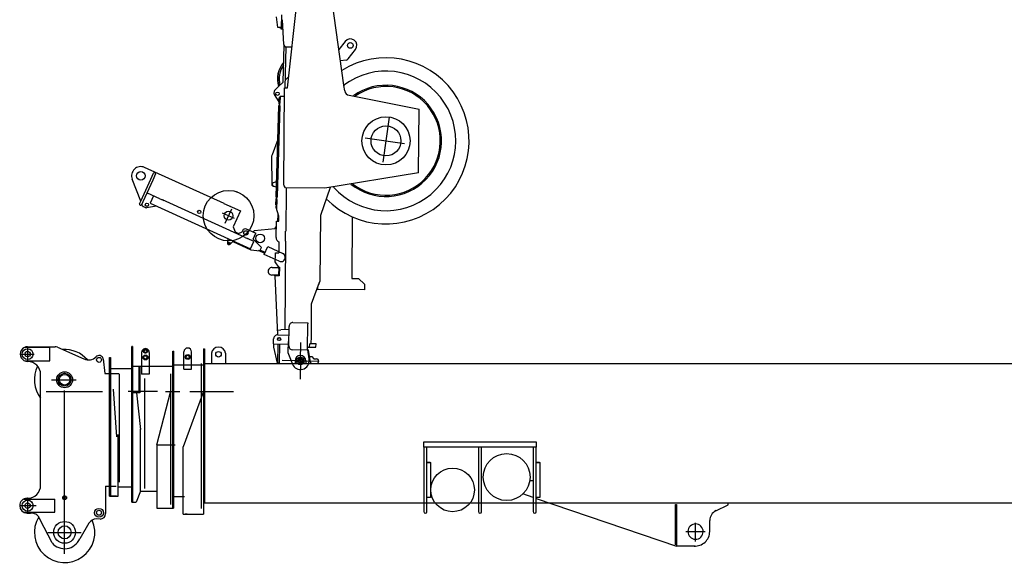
# Model space of a CAD drawing. Extents: x 13545 to 73484, y 3406 to 58416.
# Tile 8 of 10: x 55405 to 64445, y 48406 to 53411. Entities that reach past the tile are written whole.
import ezdxf

# ---------------------------------------------------------------- set-up
doc = ezdxf.new("R2010")
doc.units = 0
doc.header["$LTSCALE"] = 50
doc.header["$MEASUREMENT"] = 0
doc.linetypes.add('CENTER', pattern=[50.5, 30, -9, 2.5, -9])
doc.linetypes.add('HIDDEN', pattern=[12.6, 8.4, -4.2])
doc.layers.get('0').update_dxf_attribs({"linetype": 'CONTINUOUS'})
for name, color, linetype in [('1', 7, 'CONTINUOUS'), ('16', 16, 'CONTINUOUS'), ('2', 7, 'CONTINUOUS'), ('3', 7, 'CONTINUOUS'), ('4', 7, 'CONTINUOUS'), ('5', 7, 'CONTINUOUS'), ('55', 7, 'CONTINUOUS')]:
    doc.layers.add(name, color=color, linetype=linetype)

# ---------------------------------------------------------------- blocks, each defined once
blk = doc.blocks.new('*G286286')
at = {"layer": '55', "color": 7, "linetype": 'CONTINUOUS'}
for p, q in [((57282.17347, 51724.897356), (56552.029162, 52055.337559)), ((56608.244711, 51947.982012), (56633.689411, 52004.204903)), ((56651.910271, 51995.95875), (56626.465571, 51939.735858)), ((56516.269777, 51744.753543), (56437.720091, 51947.119745)), ((56517.536618, 51747.55246), (56608.244711, 51947.982012)), ((56626.465571, 51939.735858), (56535.757476, 51739.306206)), ((56573.123935, 51821.871746), (56578.719888, 51819.339198)), ((56693.511401, 51767.388197), (56578.719888, 51819.339198)), ((56505.873374, 51721.781386), (56517.536618, 51747.55246)), ((56535.757476, 51739.306206), (56524.094332, 51713.535131)), ((56532.99282, 51701.670424), (56526.405308, 51718.641776)), ((56635.270044, 51793.746364), (56604.759103, 51726.329085)), ((56604.759103, 51726.329085), (56663.00056, 51699.970917)), ((56604.759457, 51726.329866), (57524.913386, 51309.896454)), ((56693.511401, 51767.388197), (56715.376531, 51757.492691)), ((57475.317848, 51413.567305), (56715.37652, 51757.492667)), ((56732.073097, 51749.936345), (56715.376531, 51757.492691)), ((57280.857192, 51725.474516), (57431.17942, 51657.44337)), ((56563.285588, 51684.821976), (56538.192065, 51696.178548)), ((56659.951095, 51701.351005), (56569.276849, 51684.108505)), ((57431.17942, 51657.44337), (57365.209888, 51511.676396)), ((57365.209888, 51511.676396), (57382.665586, 51465.358998)), ((57382.665586, 51465.358998), (57414.552121, 51450.928203)), ((57414.552121, 51450.928203), (57448.460577, 51465.218596)), ((57448.460577, 51465.218596), (57458.768316, 51487.99477)), ((57458.768316, 51487.99477), (57478.618621, 51495.475773)), ((57478.618621, 51495.475773), (57574.27822, 51452.18319)), ((57546.946891, 51464.552471), (57546.946903, 51464.552571)), ((57549.007631, 51396.345018), (57574.27822, 51452.18319)), ((57551.502117, 51462.490957), (57558.060715, 51476.982901)), ((57558.060715, 51476.982901), (57750.237417, 51496.58324)), ((57750.237417, 51496.58324), (57758.483611, 51514.8041)), ((57316.229807, 51404.340233), (57312.685821, 51363.318772)), ((57338.463384, 51351.652615), (57366.94227, 51381.38933)), ((57361.796001, 51376.015765), (57527.766496, 51300.90319)), ((57475.317848, 51413.567305), (57497.1829, 51403.6719)), ((57555.424287, 51377.313733), (57497.1829, 51403.6719)), ((57524.913372, 51309.89646), (57555.42438, 51377.313932)), ((57624.151647, 51319.847923), (57549.007631, 51396.345018)), ((57520.358162, 51311.958067), (57506.467071, 51309.46352)), ((57527.766496, 51300.90319), (57611.370044, 51291.605591)), ((57655.273, 51267.345884), (57598.507959, 51293.035983)), ((57611.370044, 51291.605591), (57624.151647, 51319.847923)), ((57658.571472, 51274.634238), (57613.019245, 51295.249764)), ((57650.325288, 51256.413359), (57683.310045, 51329.296906)), ((57786.981852, 51194.566933), (57650.325288, 51256.413359)), ((57683.310045, 51329.296906), (57819.966619, 51267.45044)), ((57837.011093, 51253.699239), (57836.408435, 51253.709758)), ((57722.284428, 51138.681407), (57776.747516, 51137.730751)), ((57782.646948, 51074.618179), (57775.525847, 51067.741412)), ((57776.747516, 51137.730751), (57783.624283, 51130.60965)), ((57782.646948, 51074.618179), (57782.629495, 51073.618331)), ((57783.624283, 51130.60965), (57782.646948, 51074.618179)), ((57783.763902, 51138.608431), (57783.624283, 51130.60965)), ((57786.815802, 51141.555617), (57789.815345, 51141.50326)), ((57789.815345, 51141.50326), (57788.419153, 51061.515444)), ((57775.525847, 51067.741412), (57721.064535, 51068.692038)), ((57748.425245, 51062.213541), (57748.477602, 51065.213084)), ((57788.419153, 51061.515444), (57748.425245, 51062.213541)), ((57774.208608, 50519.180427), (57750.500856, 51062.177181)), ((57775.526017, 51067.741409), (57776.525695, 51067.723959)), ((57914.177358, 50632.257853), (58051.156493, 50629.866873)), ((58046.93301, 50387.903731), (58051.016873, 50621.868092)), ((58051.156493, 50629.866873), (58051.016873, 50621.868092)), ((57772.289616, 50563.132568), (57802.261058, 50564.441143)), ((57797.265812, 50564.223099), (57797.265821, 50564.223049)), ((57878.046108, 50567.749995), (57802.261058, 50564.441143)), ((57875.430422, 50417.901433), (57878.571855, 50597.874018)), ((57735.739709, 50436.842257), (57735.879328, 50444.841038)), ((57735.879328, 50444.841038), (57736.533793, 50482.335327)), ((57774.682547, 50519.17515), (57877.166936, 50517.386279)), ((57869.129584, 50458.017507), (57867.384343, 50358.032738)), ((57876.128518, 50457.895341), (57869.129584, 50458.017507)), ((57735.739709, 50436.842257), (57875.718386, 50434.39892)), ((57739.215528, 50406.777016), (57739.7391, 50436.772447)), ((57772.679446, 50261.170814), (57739.215528, 50406.777016)), ((57776.678836, 50261.101004), (57779.733008, 50436.074351)), ((57790.731332, 50435.882374), (57787.677161, 50260.909028)), ((57867.384343, 50358.032738), (57908.468838, 50252.079615)), ((58046.793391, 50379.90495), (57909.814257, 50382.295929)), ((58046.793391, 50379.90495), (58046.93301, 50387.903731)), ((58047.282058, 50407.900685), (58125.270179, 50406.539397)), ((58052.180976, 50355.186108), (58052.181118, 50355.186131)), ((58067.279012, 50407.551637), (58067.802584, 50437.547068)), ((58125.793751, 50436.534828), (58067.802584, 50437.547068)), ((58125.270179, 50406.539397), (58125.793751, 50436.534828)), ((57776.678836, 50261.101004), (57772.679446, 50261.170814)), ((57787.677161, 50260.909028), (57776.678836, 50261.101004)), ((58066.289987, 50322.241076), (58086.286941, 50321.892027)), ((58074.934735, 50267.660282), (58066.289987, 50322.241076)), ((58084.637099, 50259.22615), (58130.186081, 50258.431089)), ((58086.286941, 50321.892027), (58102.961618, 50302.299716)), ((58110.402417, 50298.782508), (58130.884177, 50298.424997))]:
    blk.add_line(p, q, dxfattribs=at)
for points in [[(56608.244715, 51947.982212), (56608.181811, 51947.816384)], [(56626.465671, 51939.735856), (56626.382624, 51939.579182)], [(57295.395216, 51844.484419), (57294.602705, 51844.471848)], [(57394.053449, 51833.788866), (57400.533943, 51831.726552)], [(57429.051454, 51821.684223), (57428.775043, 51821.860774)], [(56517.536418, 51747.552463), (56517.473614, 51747.386634)], [(56535.757376, 51739.306208), (56535.674329, 51739.149533)], [(57158.934681, 51780.671364), (57159.410359, 51781.133533)], [(57520.231381, 51740.814597), (57520.44777, 51740.48147)], [(57528.899632, 51726.153582), (57528.745562, 51726.431713)], [(57314.092217, 51651.402404), (57313.8654, 51651.437167)], [(57315.003389, 51651.510318), (57314.820376, 51651.530615)], [(57336.649951, 51650.228238), (57336.254989, 51650.412059)], [(57337.725702, 51699.737604), (57339.349148, 51699.456728)], [(57340.627145, 51698.424367), (57342.156802, 51698.165031)], [(57412.991759, 51617.255768), (57413.144281, 51614.477283)], [(57412.998719, 51617.271149), (57413.016191, 51617.014405)], [(57288.654889, 51594.375661), (57288.697977, 51594.196381)], [(57327.254832, 51573.576431), (57327.395125, 51573.56278)], [(57344.044896, 51579.480903), (57344.176784, 51579.518007)], [(57358.609551, 51594.61442), (57358.888388, 51595.138433)], [(57466.107647, 51443.755243), (57467.093033, 51444.601874)], [(57479.871924, 51436.294387), (57480.661272, 51436.980115)], [(57501.564416, 51461.092577), (57500.804501, 51460.193603)], [(57501.894081, 51459.850635), (57501.729529, 51459.658277)]]:
    blk.add_lwpolyline(points, dxfattribs=at)
for centre, radius in [((56516.975862, 51977.883427), 40), ((56573.319894, 51712.805415), 15.5), ((57053.484579, 51647.786483), 15.5), ((57323.249603, 51612.989435), 40), ((57482.408655, 51455.343016), 20), ((57613.25327, 51404.907981), 40), ((57327.630154, 51362.027661), 8.5), ((57786.526178, 50481.462707), 15), ((57786.526178, 50481.462707), 13)]:
    blk.add_circle(centre, radius, dxfattribs=at)
for centre, radius, start, end in [((56516.975862, 51977.883427), 85.016932, 65.65, -158.785936), ((56642.799842, 52000.081876), 10, 65.65, 155.65), ((56642.799842, 52000.081876), 10, -24.35, 65.65), ((56514.983903, 51717.658258), 10, 155.65, -114.35), ((56514.983903, 51717.658258), 10, -114.35, -24.35), ((56542.315192, 51705.288977), 10, -158.785951, -114.35), ((56567.408715, 51693.932405), 10, -114.35, -79.23325), ((57327.630154, 51362.027661), 15, 175.06229, -43.76229), ((57803.474241, 51231.008682), 40, -114.35, 65.65), ((57776.630409, 51073.723046), 6, -91, -1), ((57786.763445, 51138.556074), 3, 89, 179), ((57751.477145, 51065.160727), 3, 89, 179), ((57913.566524, 50597.263184), 35, 89, 179), ((57774.028082, 50481.680862), 37.5, 89, 179), ((57910.425091, 50417.290599), 35, 179, -91), ((57983.057593, 50281.002229), 80, -158.80565, 9.11272), ((58084.811623, 50269.224627), 10, -171, -91), ((58110.576941, 50308.780985), 10, -139.599474, -91), ((58130.535129, 50278.428044), 20, -91, 89)]:
    blk.add_arc(centre, radius, start, end, dxfattribs=at)
blk = doc.blocks.new('*G285285')
at = {"layer": '55', "color": 7, "linetype": 'CONTINUOUS'}
for p, q in [((57864.939954, 52785.977704), (57952.326382, 53587.210007)), ((58382.532361, 52808.838571), (58273.392891, 53577.035063)), ((57775.789295, 53339.484977), (57763.719651, 53436.610264)), ((57808.46289, 53455.084989), (57805.49491, 53338.515621)), ((57805.482412, 53338.707427), (57775.789295, 53339.484977)), ((57790.705622, 53336.093319), (57790.784154, 53339.092376)), ((57805.407099, 53335.708423), (57790.705622, 53336.093319)), ((57822.121746, 53338.094818), (57805.494262, 53338.515611)), ((57830.30337, 53183.965682), (57818.381383, 53408.557413)), ((57805.30345, 53331.560783), (57805.130674, 53331.563556)), ((57822.844906, 53324.471795), (57805.142381, 53324.919817)), ((57831.249638, 53178.355185), (57822.617723, 52837.395621)), ((57841.533585, 52786.161535), (57851.015289, 53160.656092)), ((57905.721232, 53159.894778), (57855.071883, 53160.292485)), ((58393.238817, 53211.396464), (58335.9827, 53136.315695)), ((58421.982321, 53051.195881), (58488.658748, 53138.629615)), ((58402.344856, 53039.68557), (58350.744005, 53032.358514)), ((57843.333103, 52857.236083), (57876.138551, 52888.655866)), ((57746.485323, 52764.478983), (57779.860754, 52796.444556)), ((57779.860697, 52796.444616), (57822.796698, 52837.567081)), ((58388.993279, 52759.437899), (58382.027886, 52808.459065)), ((57742.541978, 52730.040942), (57743.407149, 52757.571055)), ((57787.238744, 52658.726225), (57744.18058, 52724.234182)), ((57788.262715, 52691.289317), (57796.623242, 52702.658198)), ((57796.780362, 52707.655868), (57794.772322, 52643.759195)), ((57836.864173, 52706.3962), (57796.779873, 52707.655836)), ((57830.507191, 51897.01712), (57837.489197, 52785.975091)), ((57837.489197, 52785.975091), (57837.490919, 52786.193274)), ((57837.492095, 52786.193311), (57864.939954, 52785.977704)), ((58428.845317, 52716.979162), (59072.59773, 52590.404628)), ((57759.821327, 51786.290305), (57786.022417, 52620.022341)), ((57794.018472, 52619.77106), (57767.817382, 51786.039024)), ((57786.61921, 52639.012899), (57786.022417, 52620.022341)), ((57786.61921, 52639.012899), (57788.262041, 52691.288402)), ((57794.018472, 52619.77106), (57794.772322, 52643.759195)), ((59068.001812, 52005.247144), (59072.59773, 52590.404628)), ((59072.59773, 52590.404628), (59072.601151, 52590.840897)), ((57776.380762, 52313.249104), (57722.009141, 52171.405459)), ((57717.375795, 52145.589153), (57720.045991, 51900.155591)), ((59068.001812, 52005.247144), (58208.011553, 51864.465376)), ((59068.06456, 52008.869665), (59068.03022, 52008.86409)), ((57732.117588, 51886.362315), (57762.593804, 51874.533831)), ((57764.165033, 51924.53436), (57733.006337, 51914.642849)), ((57760.973106, 51923.522139), (57764.620013, 51939.028697)), ((57845.240064, 51867.314638), (57830.444561, 51893.408518)), ((58208.010646, 51864.465403), (57845.240063, 51867.314593)), ((57850.343037, 51857.47266), (57847.305076, 51470.674671)), ((57850.420038, 51867.273972), (57850.343037, 51857.47266)), ((57850.417603, 51862.598365), (57850.381883, 51862.598639)), ((58256.409697, 51872.388261), (58165.606385, 51614.521094)), ((57765.211265, 51703.153792), (57757.581006, 51715.025251)), ((57757.581712, 51715.024243), (57759.224534, 51767.299748)), ((57758.519404, 51713.565243), (57757.843902, 51692.070368)), ((57759.821327, 51786.290305), (57759.224534, 51767.299748)), ((57767.063523, 51762.05089), (57764.223704, 51671.686233)), ((57767.063523, 51762.05089), (57767.817382, 51786.039024)), ((57757.843902, 51692.070368), (57781.318221, 51611.293257)), ((57775.749646, 51561.443518), (57777.706785, 51623.720513)), ((58166.790469, 51617.883708), (58161.994806, 51008.322825)), ((57759.043966, 51411.894499), (57763.755567, 51561.82044)), ((57763.755567, 51561.82044), (57783.745698, 51561.192197)), ((57781.318221, 51611.293257), (57785.316232, 51611.16758)), ((57783.745693, 51561.192036), (57785.31623, 51611.167518)), ((58458.932819, 51601.909158), (58454.492041, 51036.50408)), ((57846.452561, 51380.626172), (57847.159392, 51470.620014)), ((57847.159802, 51470.672367), (57847.159392, 51470.620014)), ((57847.159808, 51470.673275), (57847.159829, 51470.675796)), ((57785.554176, 51373.388452), (57783.002664, 51272.604027)), ((57846.597808, 51380.625047), (57840.200396, 50566.097613)), ((57752.625623, 51252.841991), (57752.782697, 51272.841374)), ((57752.782697, 51272.841374), (57783.174962, 51272.602675)), ((57752.138679, 51190.84391), (57752.625623, 51252.841991)), ((57784.301489, 51140.501749), (57752.138679, 51190.84391)), ((58085.622466, 50805.493748), (58159.239842, 51002.857023)), ((58151.928742, 50981.332163), (58162.232748, 51008.960833)), ((58454.493412, 51036.678597), (58514.491567, 51036.207362)), ((58514.491567, 51036.207362), (58572.097143, 50985.760995)), ((58572.095771, 50985.586477), (58572.097143, 50985.760995)), ((58140.701795, 50946.595305), (58140.625345, 50936.861638)), ((58571.652179, 50933.476301), (58140.625345, 50936.861638)), ((58140.701802, 50946.596143), (58140.703857, 50946.857904)), ((58140.72236, 50949.213756), (58140.703857, 50946.857904)), ((58140.754449, 50953.298918), (58140.72236, 50949.213756)), ((58083.264342, 50505.254233), (58085.622466, 50805.493748)), ((58085.337754, 50769.243788), (58085.356944, 50771.687146)), ((58085.35674, 50771.661161), (58085.620217, 50771.659082)), ((57983, 50281.002682), (57985.931873, 50448.969596)), ((58082.730514, 50437.2865), (58083.264342, 50505.254233)), ((58055.098399, 50381.834775), (58047.211896, 50380.491996)), ((58047.211896, 50380.491996), (58050.568855, 50360.775733)), ((58050.568855, 50360.775733), (58063.996694, 50281.910702)), ((58058.455359, 50362.118517), (58055.098399, 50381.834775)), ((58071.883198, 50283.253486), (58058.455359, 50362.118517)), ((58124.495082, 50419.979404), (58124.594652, 50419.978619)), ((57983, 50281.002682), (57815.033085, 50283.934555)), ((57983, 50281.002682), (57980.068127, 50113.035767)), ((57983, 50281.002682), (58150.966915, 50278.070809)), ((58063.996694, 50281.910702), (58071.883198, 50283.253486)), ((58067.686997, 50307.898809), (58067.686974, 50307.898804))]:
    blk.add_line(p, q, dxfattribs=at)
for points in [[(57805.232442, 53335.712974), (57805.228354, 53335.548442)], [(57805.4943, 53338.516818), (57805.471543, 53337.621774)], [(57818.380662, 53408.556807), (57818.373938, 53408.691251)], [(57855.070412, 53160.293802), (57853.917126, 53160.32885)], [(58382.027886, 52808.459065), (58385.91362, 52811.382223)], [(58159.239067, 51002.857273), (58159.411234, 51003.327943)]]:
    blk.add_lwpolyline(points, dxfattribs=at)
for centre, radius in [((58440.930753, 53175.014765), 26.000029), ((57772.233959, 52731.505167), 15.5), ((57983, 50281.002682), 34.5), ((57983, 50281.002682), 22.810116), ((57983, 50281.002682), 20), ((57983, 50281.002682), 18), ((57983, 50281.002682), 18)]:
    blk.add_circle(centre, radius, dxfattribs=at)
for centre, radius, start, end in [((58826.297799, 53307.922783), 1021.440174, 178.634179, 178.637946), ((58980.710794, 53304.057492), 1175.901446, 178.621793, 178.625232), ((59147.846298, 53299.969361), 1343.086928, 178.615769, 178.618934), ((59330.210247, 53295.783709), 1525.498787, 178.621156, 178.624067), ((59528.999271, 53290.670275), 1724.353327, 178.607542, 178.610241), ((59742.501885, 53285.742844), 1937.91265, 178.612796, 178.615296), ((59971.465075, 53280.10829), 2166.945144, 178.608086, 178.610417), ((60220.814606, 53274.041006), 2416.36848, 178.605711, 178.607884), ((60483.926859, 53267.540573), 2679.561005, 178.601615, 178.603652), ((60765.880403, 53260.99924), 2961.590231, 178.606314, 178.60822), ((61064.790541, 53253.610503), 3260.591655, 178.602472, 178.604267), ((61386.782028, 53245.405714), 3582.687488, 178.595197, 178.596886), ((61719.933591, 53237.53635), 3915.931855, 178.597998, 178.599595), ((62080.770323, 53228.695566), 4276.876874, 178.596363, 178.597871), ((62452.543309, 53219.116805), 4648.772966, 178.589151, 178.590582), ((62849.465197, 53209.832009), 5045.803155, 178.593369, 178.594724), ((63261.20938, 53199.20359), 5457.68419, 178.586643, 178.587933), ((63694.276576, 53189.597911), 5890.856658, 178.59591, 178.597137), ((64146.852555, 53177.434441), 6343.594886, 178.585074, 178.586245), ((64621.020462, 53166.396946), 6817.890794, 178.589624, 178.59074), ((65110.445164, 53153.804291), 7307.477189, 178.584301, 178.58537), ((65626.194447, 53140.677553), 7823.393363, 178.580492, 178.581514), ((66146.311106, 53129.14427), 8343.636224, 178.588816, 178.589796), ((66710.026117, 53114.121888), 8907.550295, 178.580576, 178.581515), ((67265.372182, 53100.66193), 9463.059374, 178.581493, 178.582396), ((67859.198559, 53086.264099), 10057.060195, 178.582373, 178.583241), ((68461.004674, 53070.897552), 10659.062287, 178.578993, 178.579829), ((69082.781175, 53056.025289), 11281.016397, 178.58099, 178.581794), ((69737.415288, 53039.411205), 11935.861188, 178.578305, 178.57908), ((36063.974653, 53889.567695), 21748.501719, -1.469883, -1.467807), ((33499.571482, 53955.388586), 24313.749466, -1.46807, -1.466152), ((30961.961377, 54020.101903), 26852.184576, -1.465648, -1.463861), ((28285.482135, 54088.043102), 29529.525972, -1.462978, -1.461317), ((25234.7981, 54166.749303), 32581.225014, -1.462868, -1.461335), ((23799.922492, 54202.621813), 34016.548788, -1.460102, -1.458617), ((23529.036982, 54209.459297), 34287.520571, -1.458516, -1.457031), ((57843.465589, 53409.870654), 25.119552, 179.925245, -179.767199), ((57843.459546, 53409.870097), 25.11351, 179.616327, 179.923957), ((57843.451296, 53409.8739), 25.105273, -179.75966, -179.452145), ((57843.464326, 53409.871357), 25.118281, 179.31169, 179.619273), ((57843.455663, 53409.874631), 25.109646, -179.450573, -179.143093), ((57843.457974, 53409.869473), 25.111952, 178.999773, 179.307219), ((57843.458692, 53409.871675), 25.112631, -179.149939, -178.842476), ((57869.389177, 53409.694546), 51.042888, 179.158942, 179.372926), ((57843.460591, 53409.870259), 25.114555, 178.693999, 179.001671), ((57843.46504, 53409.876149), 25.119068, -178.832564, -178.525136), ((57837.405716, 53410.222958), 19.055207, 178.898423, 179.335982), ((57843.417687, 53409.867197), 25.071732, 178.376541, 178.684768), ((57839.636088, 53410.187389), 21.285852, 178.663848, 178.918116), ((57843.454893, 53409.874142), 25.108873, -178.52912, -178.221757), ((57843.465336, 53409.869361), 25.119301, 178.077091, 178.384555), ((57886.375117, 53408.811866), 68.044845, 178.361694, 178.423631), ((57843.470502, 53409.877219), 25.12457, -178.215848, -177.90862), ((57843.451694, 53409.87506), 25.105696, -177.911977, -177.604691), ((57843.444192, 53409.877293), 25.098294, -177.598883, -177.29143), ((57804.621481, 53331.605609), 0.510927, -4.721226, -3.316039), ((57804.340234, 53331.619703), 0.792522, -3.157155, -2.184178), ((57821.819526, 53331.208546), 16.691694, 178.643157, 178.692231), ((57809.16726, 53331.546118), 4.03516, 178.947833, 179.181049), ((57839.150139, 53330.946453), 34.02403, 178.831574, 178.865326), ((57696.298859, 53334.007738), 108.860071, -1.246165, -1.233869), ((57889.356833, 53329.824526), 84.243221, 178.731016, 178.749096), ((57880.303432, 53330.031342), 75.187461, 178.71308, 178.735793), ((57948.89312, 53328.49638), 143.794322, 178.702227, 178.715426), ((58025.659623, 53326.76222), 220.580409, 178.694065, 178.703507), ((58047.770987, 53326.24145), 242.6979, 178.680735, 178.690124), ((58095.854592, 53325.066788), 290.795811, 178.658984, 178.667475), ((58175.637538, 53323.272039), 370.598915, 178.663064, 178.670256), ((58261.709886, 53321.264836), 456.694664, 178.657009, 178.663261), ((58346.560578, 53319.244251), 541.569406, 178.648047, 178.653692), ((58446.362296, 53316.894963), 641.398771, 178.643526, 178.64859), ((57780.669392, 53325.777407), 24.48801, -2.006826, -1.861654), ((58561.992511, 53313.977712), 757.065662, 178.625404, 178.629968), ((57703.509762, 53328.039929), 101.68071, -1.72343, -1.667192), ((58689.402737, 53311.078082), 884.508795, 178.631494, 178.635615), ((57541.63588, 53332.585571), 263.618371, -1.631152, -1.598456), ((57259.543185, 53340.359501), 545.818155, -1.58817, -1.567149), ((56838.760966, 53351.665175), 966.7522, -1.554921, -1.539939), ((56234.921377, 53367.807145), 1570.807501, -1.536608, -1.525529), ((55445.804473, 53388.673587), 2360.200231, -1.52191, -1.513248), ((54425.921496, 53415.530745), 3380.436767, -1.511801, -1.504898), ((53198.706665, 53447.581393), 4608.070042, -1.502535, -1.496826), ((51718.369837, 53486.248121), 6088.911776, -1.496683, -1.491906), ((50031.294852, 53529.967229), 7776.553127, -1.490286, -1.486186), ((48103.054362, 53580.014243), 9705.442986, -1.486301, -1.48275), ((45992.38571, 53634.314605), 11816.809983, -1.481134, -1.478003), ((43697.895312, 53693.493553), 14112.063419, -1.47791, -1.475128), ((41262.576167, 53756.409691), 16548.195136, -1.475831, -1.473326), ((38722.304141, 53821.405981), 19089.298515, -1.472307, -1.470035), ((57879.887184, 53189.149604), 49.855127, -174.031907, -170.968898), ((57850.152962, 53183.614509), 19.636929, -173.301064, -167.303077), ((57852.403178, 53184.052921), 21.928582, -167.477855, -163.899194), ((57882.41017, 53195.647456), 54.04756, -160.910523, -159.74184), ((57855.886785, 53185.779066), 25.748028, -159.90698, -157.185579), ((57852.225018, 53183.747801), 21.589862, -158.386548, -154.920026), ((57854.943066, 53185.06782), 24.611216, -154.81892, -151.810178), ((57856.431188, 53186.025507), 26.375612, -151.503636, -148.711056), ((57855.311282, 53185.363235), 25.074636, -148.675233, -145.702357), ((57854.998068, 53185.056018), 24.642891, -145.882096, -142.831045), ((57855.28596, 53185.317695), 25.03042, -142.75188, -139.738893), ((57855.43794, 53185.43402), 25.221577, -139.760365, -136.764194), ((57855.357751, 53185.405651), 25.143746, -136.686121, -133.675666), ((57855.363887, 53185.376576), 25.126966, -133.731571, -130.718567), ((57855.389877, 53185.464376), 25.210495, -130.633165, -127.634588), ((57855.416536, 53185.473895), 25.234316, -127.669327, -124.681821), ((57855.41391, 53185.545974), 25.292131, -124.584017, -121.616075), ((57855.42141, 53185.528256), 25.28098, -121.6516, -118.698195), ((57855.41475, 53185.614108), 25.353131, -118.591826, -115.667554), ((57855.421312, 53185.602253), 25.345291, -115.692533, -112.79056), ((57855.423003, 53185.736528), 25.469788, -112.677061, -109.817089), ((57855.401974, 53185.655981), 25.386883, -109.834069, -106.994628), ((57855.351416, 53185.642323), 25.359082, -106.894406, -104.086362), ((57855.38444, 53185.764927), 25.486037, -104.091289, -101.33231), ((57855.436036, 53186.386929), 26.106149, -101.175095, -98.519881), ((57855.329564, 53185.63554), 25.34728, -98.533496, -95.840668), ((57855.178947, 53184.039274), 23.743976, -95.871084, -93.046292), ((58440.930598, 53175.014686), 59.99989, -37.32893, 142.67095), ((58006.978307, 52867.610435), 235, 139.902724, -163.1178), ((58006.978307, 52867.610435), 233, 140.521963, -163.21379), ((58006.978307, 52867.610435), 220, 145.08847, -164.95089), ((58398.109205, 53069.389334), 30.000006, -81.91829, -37.32893), ((57752.537045, 52729.726841), 10, 178.2, -146.68325), ((57753.402206, 52757.256955), 10, 133.76405, 178.2), ((57787.371646, 52146.350624), 70, 159.02714, -179.37667), ((57737.544954, 51900.345959), 17.5, -179.37667, -80.33115), ((57737.544954, 51900.345959), 15, 107.61229, -111.21229), ((57799.02421, 51410.637996), 40, 178.2, -109.62819), ((58120.907888, 51017.150113), 40.909167, -19.747438, -19.048809)]:
    blk.add_arc(centre, radius, start, end, dxfattribs=at)
at = {"color": 7, "linetype": 'CONTINUOUS'}
blk.add_blockref('*G286286', (0, 0), dxfattribs=at)
blk = doc.blocks.new('*G284284')
at = {"color": 7, "linetype": 'CONTINUOUS'}
blk.add_blockref('*G285285', (0, 0), dxfattribs=at)
blk = doc.blocks.new('*G283283')
at = {"layer": '1', "color": 7, "linetype": 'CONTINUOUS'}
for p, q in [((58740.874691, 52104.160638), (58799.026254, 52517.930514)), ((58576.19432, 52326.109041), (58938.212677, 52275.230679))]:
    blk.add_line(p, q, dxfattribs=at)
for radius in [220.966891, 137.362166]:
    blk.add_circle((58768.273607, 52299.114058), radius, dxfattribs=at)
for radius, start, end in [(510.080323, -129.137209, 125.830096), (498.963675, -127.995052, 124.625935)]:
    blk.add_arc((58768.273607, 52299.114058), radius, start, end, dxfattribs=at)
at = {"layer": '16', "color": 16, "linetype": 'CONTINUOUS'}
blk.add_arc((57721.675369, 51103.686707), 35, 88.997095, -91, dxfattribs=at)
at = {"layer": '3', "color": 7, "linetype": 'CONTINUOUS'}
for p, q in [((57264.210999, 51639.708463), (57373.908432, 51590.062831)), ((57292.178838, 51544.335143), (57351.873043, 51676.23609)), ((58572.097143, 50985.760995), (58571.652179, 50933.476301))]:
    blk.add_line(p, q, dxfattribs=at)
blk.add_circle((57323.249604, 51612.989435), 231.988783, dxfattribs=at)
for centre, radius, start, end in [((58768.273607, 52299.114058), 762.749235, -135.960499, 122.149428), ((58768.273607, 52299.114058), 640.363025, -138.646675, 127.253476), ((58438.489636, 52766.03747), 49.996738, -171.910523, -101.122008)]:
    blk.add_arc(centre, radius, start, end, dxfattribs=at)
at = {"color": 7, "linetype": 'CONTINUOUS'}
blk.add_blockref('*G284284', (0, 0), dxfattribs=at)
blk = doc.blocks.new('*G290290')
at = {"layer": '2', "color": 7, "linetype": 'CONTINUOUS'}
for p, q in [((56810.995214, 50305.048618), (56810.995672, 50370.933996)), ((56811.497842, 50370.933994), (56819.498483, 50370.864173)), ((56818.996313, 50370.864175), (56818.997218, 50305.047452)), ((56912.991333, 50204.017503), (56913.011144, 50364.866552)), ((56982.999388, 50204.015945), (56982.999477, 50363.931091)), ((56811.009176, 49972.456791), (56810.995977, 50305.048611)), ((56818.996618, 50304.97879), (56818.997402, 49973.018817)), ((56818.997444, 50305.073391), (56818.997218, 50305.047452)), ((57103.963186, 50242.99331), (56819.499534, 50242.990643)), ((56912.994714, 50204.017502), (56982.99935, 50204.016793)), ((56663.000221, 49511.049057), (56793, 50005.052953)), ((56810.998875, 48929.066924), (56810.998938, 49972.456791)), ((56818.997227, 49973.018817), (56818.997227, 48929.06704)), ((56662.999449, 49511.049057), (56832.998761, 49511.050232)), ((56663.000221, 49511.137555), (56662.999728, 48952.069336)), ((56810.998911, 49519.045864), (56810.929123, 49511.049037)), ((56917.000012, 49033.995752), (56818.997227, 49033.995129)), ((56662.999728, 48952.069336), (56662.99889, 48929.067368)), ((56662.99889, 48929.067368), (56818.997227, 48929.06704)), ((56673.001405, 48929.067056), (56693.001093, 48929.066478)), ((56760.782457, 48929.067023), (56814.999761, 48929.066916))]:
    blk.add_line(p, q, dxfattribs=at)
at = {"layer": '2', "color": 7, "linetype": 'CENTER'}
for p, q in [((56791, 50163.289601), (56791, 48965.052953)), ((56742.536034, 50000), (56876.621684, 50000))]:
    blk.add_line(p, q, dxfattribs=at)
at = {"layer": '2', "color": 7, "linetype": 'CONTINUOUS'}
for radius in [22.501471, 15.000916]:
    blk.add_circle((56947.998637, 50316.934017), radius, dxfattribs=at)
blk.add_arc((56947.999062, 50363.931347), 35.000415, -0.000407, 179.5, dxfattribs=at)
blk = doc.blocks.new('*G292292')
at = {"layer": '1', "color": 7, "linetype": 'CONTINUOUS'}
for p, q in [((57933, 50281.002682), (57933, 50256.002682)), ((58033, 50281.002682), (58033, 50256.002682))]:
    blk.add_line(p, q, dxfattribs=at)
blk = doc.blocks.new('*G296296')
at = {"layer": '1', "color": 7, "linetype": 'CONTINUOUS'}
for centre, radius, start, end in [((61609.998322, 48714.663519), 69.996643, 179.498749, -90.5), ((61610.001387, 48714.665018), 69.998169, -90.502495, -0.5)]:
    blk.add_arc(centre, radius, start, end, dxfattribs=at)
blk = doc.blocks.new('*G295295')
at = {"color": 7, "linetype": 'CONTINUOUS'}
blk.add_blockref('*G296296', (0, 0), dxfattribs=at)
blk = doc.blocks.new('*G294294')
at = {"color": 7, "linetype": 'CONTINUOUS'}
blk.add_blockref('*G295295', (0, 0), dxfattribs=at)
blk = doc.blocks.new('*G293293')
at = {"color": 7, "linetype": 'CONTINUOUS'}
blk.add_blockref('*G294294', (0, 0), dxfattribs=at)
blk = doc.blocks.new('*G300300')
at = {"layer": '1', "color": 7, "linetype": 'CONTINUOUS'}
for centre, radius, start, end in [((61610.004237, 48715.341243), 69.996643, 89.5, 179.501251), ((61610.007275, 48715.339691), 69.998169, -0.5, 89.502495)]:
    blk.add_arc(centre, radius, start, end, dxfattribs=at)
blk = doc.blocks.new('*G299299')
at = {"color": 7, "linetype": 'CONTINUOUS'}
blk.add_blockref('*G300300', (0, 0), dxfattribs=at)
blk = doc.blocks.new('*G298298')
at = {"color": 7, "linetype": 'CONTINUOUS'}
blk.add_blockref('*G299299', (0, 0), dxfattribs=at)
blk = doc.blocks.new('*G297297')
at = {"color": 7, "linetype": 'CONTINUOUS'}
blk.add_blockref('*G298298', (0, 0), dxfattribs=at)
blk = doc.blocks.new('*G302302')
at = {"layer": '1', "color": 7, "linetype": 'CONTINUOUS'}
for p, q in [((59114.895612, 49538.540862), (60146.893692, 49538.542358)), ((59114.895684, 49488.540484), (59114.895612, 49538.540862)), ((60146.893692, 49538.542358), (60146.89375, 49488.540453)), ((60146.89375, 49488.540453), (59114.895684, 49488.540484)), ((59114.895684, 49488.540484), (59114.895854, 48897.812117)), ((59142.894205, 48897.689854), (59142.8951, 49488.540286)), ((59616.89539, 49488.540564), (59616.895573, 48897.813723)), ((59644.894687, 48897.691454), (59644.895569, 49488.54036)), ((60118.894333, 49488.54065), (60118.894516, 48897.81381)), ((60146.892867, 48897.691547), (60146.89375, 49488.540453)), ((59142.89562, 49351.950608), (59172.992435, 49351.687957)), ((59172.959812, 49347.949696), (59142.897328, 49348.212048)), ((59142.897683, 49027.830888), (59143.123161, 49347.949142)), ((59143.123161, 49347.949142), (59175.891688, 49347.663175)), ((59172.992435, 49351.687957), (59172.959812, 49347.949696)), ((59175.891688, 49347.663175), (59175.894321, 49027.542931)), ((60146.893687, 49347.949773), (60179.891087, 49347.661809)), ((60146.894283, 49351.952301), (60176.991861, 49351.689643)), ((60176.959224, 49347.949857), (60146.895977, 49348.212215)), ((60176.991861, 49351.689643), (60176.959224, 49347.949857)), ((60179.891087, 49347.661809), (60179.893733, 49027.543091)), ((59175.894321, 49027.542931), (59142.897683, 49027.830888)), ((60179.893733, 49027.543091), (60146.896333, 49027.831055))]:
    blk.add_line(p, q, dxfattribs=at)
for centre, radius in [((59876.001689, 49215.318743), 215.001134), ((59379.886418, 49097.339846), 200.000752)]:
    blk.add_circle(centre, radius, dxfattribs=at)
for centre, radius, start, end in [((59128.894799, 48897.812025), 13.998945, 179.999634, -0.5), ((59630.894518, 48897.813631), 13.998945, 179.999634, -0.5), ((60132.894225, 48897.813711), 13.999708, 179.999619, -0.499969)]:
    blk.add_arc(centre, radius, start, end, dxfattribs=at)
blk = doc.blocks.new('*G304304')
at = {"layer": '1', "color": 7, "linetype": 'CONTINUOUS'}
for p, q in [((60118.894716, 49180.315105), (60088.136458, 49180.583528)), ((60179.894077, 49180.318375), (60179.893733, 49027.543091)), ((60118.894228, 49029.27176), (60025.641322, 49060.938486)), ((60146.89557, 49027.831061), (60146.82537, 49019.786934)), ((60146.82537, 49019.786934), (61434.315764, 48582.579473)), ((60179.893733, 49027.543091), (60146.89557, 49027.831061)), ((61426.267522, 48593.507261), (61426.26748, 48914.306297))]:
    blk.add_line(p, q, dxfattribs=at)
blk = doc.blocks.new('*G305305')
at = {"layer": '1', "color": 7, "linetype": 'HIDDEN'}
for p, q in [((61426.26748, 48914.306297), (61426.267422, 48964.308202)), ((61426.267422, 48964.308202), (61434.263486, 48964.238421)), ((61434.263486, 48964.238421), (61434.264156, 48914.306704))]:
    blk.add_line(p, q, dxfattribs=at)
at = {"layer": '1', "color": 7, "linetype": 'CONTINUOUS'}
for p, q in [((61426.272088, 48680.441151), (61426.272057, 48914.306257)), ((61434.268733, 48914.306665), (61434.268991, 48582.441735))]:
    blk.add_line(p, q, dxfattribs=at)
blk = doc.blocks.new('*G306306')
at = {"layer": '1', "color": 7, "linetype": 'CONTINUOUS'}
for p, q in [((61434.268733, 48914.306665), (61434.268915, 48680.371364)), ((61797.295532, 48906.786587), (61910.265472, 48959.304661)), ((61910.265472, 48959.304661), (61910.265472, 48977.002231)), ((61740.433364, 48715.306225), (61740.265756, 48816.487993))]:
    blk.add_line(p, q, dxfattribs=at)
for centre, radius, start, end in [((61840.274102, 48816.483491), 100.008247, 114.932701, 179.995773), ((61606.404501, 48716.475877), 134.034142, -94.361595, -0.500427)]:
    blk.add_arc(centre, radius, start, end, dxfattribs=at)
blk = doc.blocks.new('*G303303')
at = {"color": 7, "linetype": 'CONTINUOUS'}
for name in ['*G304304', '*G305305', '*G306306']:
    blk.add_blockref(name, (0, 0), dxfattribs=at)
blk = doc.blocks.new('*G310310')
at = {"layer": '1', "color": 7, "linetype": 'CONTINUOUS'}
blk.add_line((58264.771965, 50256.002684), (69629.007776, 50256.002199), dxfattribs=at)
blk = doc.blocks.new('*G307307')
at = {"color": 7, "linetype": 'CONTINUOUS'}
blk.add_blockref('*G310310', (0, 0), dxfattribs=at)
blk = doc.blocks.new('*G311311')
at = {"layer": '1', "color": 7, "linetype": 'CONTINUOUS'}
blk.add_line((56907, 48876.002371), (57093.964205, 48876.001454), dxfattribs=at)
blk = doc.blocks.new('*G312312')
at = {"layer": '1', "color": 7, "linetype": 'CONTINUOUS'}
blk.add_line((56944.050442, 48876.000727), (56923.963019, 48876.002071), dxfattribs=at)
blk = doc.blocks.new('*G313313')
at = {"layer": '1', "color": 7, "linetype": 'CONTINUOUS'}
for p, q in [((57093.9632, 50391.501311), (57093.964205, 48876.001398)), ((57093.963349, 50391.501311), (57101.960176, 50391.571065))]:
    blk.add_line(p, q, dxfattribs=at)
blk = doc.blocks.new('*G314314')
at = {"layer": '1', "color": 7, "linetype": 'CONTINUOUS'}
blk.add_circle((57230.963436, 50342.005581), 25.496163, dxfattribs=at)
blk.add_arc((57230.963436, 50342.005581), 64.996979, 7.711782, 172.529166, dxfattribs=at)
blk = doc.blocks.new('*G291291')
at = {"layer": '1', "color": 7, "linetype": 'CONTINUOUS'}
for p, q in [((57101.960176, 50391.571065), (57101.960176, 48977.002231)), ((57166.518204, 50350.456584), (57166.518204, 50256.003083)), ((57295.372558, 50350.727523), (57295.372558, 50256.003003)), ((57093.963649, 50256.002997), (58255.639998, 50256.003029)), ((58255.639998, 50256.003029), (58267.36059, 50255.900745)), ((57093.96346, 50000), (56907.000046, 49491.504041)), ((56907, 48876.002371), (56907.000046, 49491.504041)), ((69406, 48977.002231), (57093.964138, 48977.002231)), ((61606.404501, 48582.441735), (61434.268991, 48582.441735))]:
    blk.add_line(p, q, dxfattribs=at)
at = {"layer": '1', "color": 7, "linetype": 'CENTER'}
for p, q in [((57073, 50256.002336), (57073, 48926.818118)), ((56967.192596, 49999.999685), (57367.192596, 49999.999685)), ((61610, 48624.170326), (61610, 48794.170326)), ((61519.745816, 48715), (61699.745816, 48715))]:
    blk.add_line(p, q, dxfattribs=at)
at = {"layer": '2', "color": 7, "linetype": 'CONTINUOUS'}
for p, q in [((57932.054619, 50281.002682), (58038.986495, 50281.002682)), ((57983, 50324.434211), (57983, 50238.681788))]:
    blk.add_line(p, q, dxfattribs=at)
blk.add_circle((57983, 50281.002682), 20, dxfattribs=at)
blk.add_arc((57983, 50281.002682), 50, 0, 180, dxfattribs=at)
at = {"color": 7, "linetype": 'CONTINUOUS'}
for name in ['*G313313', '*G314314', '*G292292', '*G307307', '*G302302', '*G303303', '*G311311', '*G312312', '*G297297', '*G293293']:
    blk.add_blockref(name, (0, 0), dxfattribs=at)
blk = doc.blocks.new('*G318318')
at = {"layer": '5', "color": 7, "linetype": 'CONTINUOUS'}
for radius in [73.002352, 60.00137, 49.002419]:
    blk.add_circle((55817.999805, 50107.998378), radius, dxfattribs=at)
blk = doc.blocks.new('*G317317')
at = {"color": 7, "linetype": 'CONTINUOUS'}
blk.add_blockref('*G318318', (0, 0), dxfattribs=at)
blk = doc.blocks.new('*G320320')
at = {"layer": '5', "color": 7, "linetype": 'CONTINUOUS'}
for p, q in [((55443.212031, 49013.569528), (55727.996133, 49013.570006)), ((55477.995936, 49020.495863), (55472.997347, 49020.539485)), ((55727.995977, 48892.421291), (55727.996133, 49013.570006)), ((55443.211888, 48892.422338), (55727.995977, 48892.421291)), ((55472.997255, 48885.497113), (55477.995462, 48885.453494)), ((55477.995462, 48885.453494), (55506.067895, 48885.208509))]:
    blk.add_line(p, q, dxfattribs=at)
blk.add_circle((55477.995885, 48952.99604), 25.002289, dxfattribs=at)
for radius, start, end in [(67.542546, 89.997391, 179.998993), (67.501744, -179.998749, -89.999695)]:
    blk.add_arc((55472.996923, 48952.996939), radius, start, end, dxfattribs=at)
blk = doc.blocks.new('*G321321')
at = {"layer": '5', "color": 7, "linetype": 'CONTINUOUS'}
for p, q in [((55454.600885, 50406.598747), (55682.994741, 50406.598457)), ((55682.994805, 50279.967048), (55682.994741, 50406.598457)), ((55454.600949, 50279.967338), (55682.994805, 50279.967048)), ((55482.99457, 50275.785685), (55477.991785, 50275.829343))]:
    blk.add_line(p, q, dxfattribs=at)
blk.add_circle((55478, 50342.994067), 25.002289, dxfattribs=at)
blk = doc.blocks.new('*G322322')
at = {"layer": '5', "color": 7, "linetype": 'HIDDEN'}
for p, q in [((55804.0633, 49030.265238), (55800.964739, 49030.292278)), ((55804.063687, 49022.266272), (55800.964745, 49022.293317)), ((55835.037844, 49029.994927), (55831.934706, 49030.022008)), ((55835.03785, 49021.995965), (55831.934712, 49022.023046))]:
    blk.add_line(p, q, dxfattribs=at)
at = {"layer": '5', "color": 7, "linetype": 'CONTINUOUS'}
for radius in [17.499924, 14.496994]:
    blk.add_circle((55817.999799, 49025.994593), radius, dxfattribs=at)
blk = doc.blocks.new('*G323323')
at = {"layer": '5', "color": 7, "linetype": 'CONTINUOUS'}
for radius in [72.999297, 59.998316]:
    blk.add_circle((55817.999805, 50107.998378), radius, dxfattribs=at)
blk = doc.blocks.new('*G324324')
at = {"layer": '5', "color": 7, "linetype": 'CONTINUOUS'}
for p, q in [((55477.991473, 50410.781689), (55731.194396, 50410.781577)), ((55751.153617, 50406.6247), (55995.187728, 50298.32035)), ((55477.991372, 50275.782043), (55477.991399, 50275.785094)), ((56172.336636, 50301.294075), (56188, 50165.998378)), ((55597.999408, 49989.71413), (55597.999427, 50155.784907)), ((55597.999453, 49936.126274), (55597.999408, 49989.71413)), ((55597.99948, 49140.495087), (55597.999453, 49936.126274)), ((56194.620021, 49132.998327), (56194.621305, 48880.475278)), ((55472.992396, 49020.496802), (55478.00014, 49020.4531)), ((55703.032825, 48611.651574), (55592.180514, 48821.538055)), ((56144.620997, 48830.474828), (56109.894079, 48830.777886)), ((56041.274195, 48791.607752), (55956.199102, 48649.679658))]:
    blk.add_line(p, q, dxfattribs=at)
blk.add_lwpolyline([(55592.180514, 48821.538055), (55589.115786, 48832.316949), (55584.61165, 48842.594031), (55578.65832, 48852.148713), (55571.29891, 48860.770814), (55562.630854, 48868.274364), (55552.802414, 48874.510195), (55542.004391, 48879.375616), (55530.458009, 48882.819895), (55518.400523, 48884.844951), (55506.070451, 48885.501467)], dxfattribs=at)
for centre, radius in [((55817.999799, 49025.994593), 13.000107), ((56133.422124, 48887.999673), 39.99939), ((56133.422124, 48887.999673), 22.997284), ((55818, 48708), 59.999078)]:
    blk.add_circle(centre, radius, dxfattribs=at)
for centre, radius, start, end in [((55477.991436, 50343.283392), 67.498297, 89.997787, -90.002197), ((55731.184164, 50360.737037), 50.044548, 66.483932, 89.98999), ((55818.001739, 50108.001413), 277.496267, 41.005241, 93.707268), ((55477.988943, 50155.771696), 120.010484, 0.00632, 89.998848), ((56035.753957, 50389.720926), 99.998422, -113.931351, -44.997406), ((55818.000568, 50107.998371), 277.500239, 153.29454, -142.448242), ((55477.957824, 49140.494356), 120.041263, -89.982269, -0.002106), ((55818.000381, 48707.999997), 277.500275, 149.110779, 23.962524), ((56110.430263, 48750.148799), 80.63087, 90.378662, 149.055023), ((56144.619414, 48880.476746), 50.001918, -90.000641, -0.00415), ((55818, 48708), 150.001568, -140.034225, -22.878845)]:
    blk.add_arc(centre, radius, start, end, dxfattribs=at)
blk = doc.blocks.new('*G325325')
at = {"layer": '5', "color": 7, "linetype": 'CONTINUOUS'}
blk.add_circle((55818, 48708), 100, dxfattribs=at)
blk = doc.blocks.new('*G326326')
at = {"layer": '5', "color": 7, "linetype": 'CONTINUOUS'}
for centre, radius in [((55478, 50342.995576), 50.000379), ((56134, 50290.076818), 22.498322), ((55478, 48952.995729), 49.998853)]:
    blk.add_circle(centre, radius, dxfattribs=at)
blk = doc.blocks.new('*G327327')
at = {"layer": '5', "color": 7, "linetype": 'CONTINUOUS'}
for radius in [60.00137, 49.002419]:
    blk.add_circle((55817.999805, 50107.998378), radius, dxfattribs=at)
blk = doc.blocks.new('*G319319')
at = {"color": 7, "linetype": 'CONTINUOUS'}
for name in ['*G324324', '*G326326', '*G321321', '*G323323', '*G327327', '*G320320', '*G322322', '*G325325']:
    blk.add_blockref(name, (0, 0), dxfattribs=at)
blk = doc.blocks.new('*G316316')
at = {"color": 7, "linetype": 'CONTINUOUS'}
for name in ['*G319319', '*G317317']:
    blk.add_blockref(name, (0, 0), dxfattribs=at)
blk = doc.blocks.new('*G315315')
at = {"layer": '5', "color": 7, "linetype": 'CENTER'}
for p, q in [((55478, 50399.114508), (55478, 50279.967308)), ((55417.465729, 50342.995729), (55537.813518, 50342.995729)), ((55818, 48510.024266), (55818, 50250.024266)), ((55478, 49008.717714), (55478, 48892.42221)), ((55416.968424, 48952.995729), (55555.716495, 48952.995729)), ((55664.557765, 48708), (55969.119643, 48708))]:
    blk.add_line(p, q, dxfattribs=at)
at = {"layer": '5', "color": 7, "linetype": 'CONTINUOUS'}
for p, q in [((55698.300406, 50107.998378), (55922.478487, 50107.998378)), ((56188, 50165.998378), (56319, 50165.998378)), ((56194.620021, 49132.998327), (56292.001459, 49132.998327))]:
    blk.add_line(p, q, dxfattribs=at)
blk.add_arc((56134, 50290.076818), 39.944017, 16.309416, 136.754712, dxfattribs=at)
at = {"color": 7, "linetype": 'CONTINUOUS'}
blk.add_blockref('*G316316', (0, 0), dxfattribs=at)
blk = doc.blocks.new('*G328328')
at = {"layer": '4', "color": 7, "linetype": 'CONTINUOUS'}
for p, q in [((56230.600678, 49039.15105), (56230.599196, 50312.08156)), ((56230.600932, 50312.081884), (56238.602949, 50312.081523)), ((56237.600829, 50312.081569), (56237.600829, 49039.151037)), ((56435.000255, 50208.149619), (56237.600832, 50208.150289)), ((56264.000087, 50020.148227), (56294.001921, 49584.860024)), ((56310.600644, 49039.150904), (56310.601222, 49606.091915)), ((56310.60073, 49124.15203), (56442.001036, 49124.151945)), ((56230.600829, 49039.15105), (56310.600644, 49039.150904)), ((56292.824705, 49039.15112), (56240.639954, 49039.150439))]:
    blk.add_line(p, q, dxfattribs=at)
at = {"layer": '4', "color": 7, "linetype": 'CENTER'}
blk.add_line((56319, 50160.148227), (56319, 49167.611301), dxfattribs=at)
blk = doc.blocks.new('*G365365')
at = {"layer": '3', "color": 7, "linetype": 'CONTINUOUS'}
blk.add_line((56514.999988, 49087.108157), (56662.999847, 49087.109645), dxfattribs=at)
blk = doc.blocks.new('*G366366')
at = {"layer": '3', "color": 7, "linetype": 'CONTINUOUS'}
for p, q in [((56434.998602, 48985.753883), (56435.000531, 50412.698194)), ((56441.997585, 50412.698194), (56442.001407, 48985.753829))]:
    blk.add_line(p, q, dxfattribs=at)
blk = doc.blocks.new('*G367367')
at = {"layer": '3', "color": 7, "linetype": 'CONTINUOUS'}
for p, q in [((56434.998526, 49029.043116), (56434.998637, 48985.75381)), ((56434.998637, 48985.75381), (56475, 48985.753647))]:
    blk.add_line(p, q, dxfattribs=at)
blk = doc.blocks.new('*G368368')
at = {"layer": '3', "color": 7, "linetype": 'CONTINUOUS'}
for p, q in [((56524.998368, 50357.143828), (56524.997985, 50359.110764)), ((56524.998368, 50357.143828), (56524.999725, 50159.243142)), ((56594.996915, 50358.80508), (56594.99955, 50162.48258)), ((56434.999934, 50159.243128), (56434.971665, 50162.482446)), ((56594.971281, 50159.243262), (56524.999725, 50159.243142)), ((56594.99955, 50162.48258), (56594.971281, 50159.243262))]:
    blk.add_line(p, q, dxfattribs=at)
blk.add_arc((56559.999163, 50359.110501), 34.999084, -0.5, 179.999573, dxfattribs=at)
blk = doc.blocks.new('*G369369')
at = {"layer": '3', "color": 7, "linetype": 'HIDDEN'}
for radius in [17.499445, 12.748718]:
    blk.add_circle((56559.999028, 50370.110982), radius, dxfattribs=at)
blk = doc.blocks.new('*G370370')
at = {"layer": '3', "color": 7, "linetype": 'CONTINUOUS'}
for centre, radius in [((56559.998724, 50312.111645), 22.499939), ((56559.998653, 50312.802895), 15.000916)]:
    blk.add_circle(centre, radius, dxfattribs=at)
blk = doc.blocks.new('*G364364')
at = {"layer": '3', "color": 7, "linetype": 'CONTINUOUS'}
for p, q in [((56441.997585, 50412.698194), (56434.998872, 50412.698194)), ((56818.996795, 50230.109787), (56434.999751, 50230.110698)), ((56502.00507, 49988.442258), (56502.003467, 50230.110539)), ((56508.004262, 50230.110525), (56508.003843, 49988.668565)), ((56508.003843, 49988.668565), (56441.998721, 49988.668565)), ((56478.652711, 49988.407164), (56515.848847, 49651.327427)), ((56515, 49087.108157), (56515, 49659.019872)), ((56515, 49087.108157), (56475, 48985.753647))]:
    blk.add_line(p, q, dxfattribs=at)
at = {"layer": '3', "color": 7, "linetype": 'CENTER'}
blk.add_line((56670.801675, 50000), (56400.801675, 50000), dxfattribs=at)
at = {"color": 7, "linetype": 'CONTINUOUS'}
for name in ['*G368368', '*G366366', '*G369369', '*G370370', '*G365365', '*G367367']:
    blk.add_blockref(name, (0, 0), dxfattribs=at)
blk = doc.blocks.new('*G363363')
at = {"layer": '3', "color": 7, "linetype": 'CENTER'}
blk.add_line((56550, 50120.105866), (56550, 49110.105866), dxfattribs=at)
at = {"color": 7, "linetype": 'CONTINUOUS'}
blk.add_blockref('*G364364', (0, 0), dxfattribs=at)

msp = doc.modelspace()

# ---------------------------------------------------------------- linework, layer by layer
at = {"layer": '5', "color": 7, "linetype": 'CONTINUOUS'}
msp.add_line((55648, 50000), (56166, 50000), dxfattribs=at)

# ---------------------------------------------------------------- block references
at = {"color": 7, "linetype": 'CONTINUOUS'}
for name in ['*G283283', '*G315315', '*G363363', '*G290290', '*G291291', '*G328328']:
    msp.add_blockref(name, (0, 0), dxfattribs=at)

doc.saveas('drawing.dxf')
